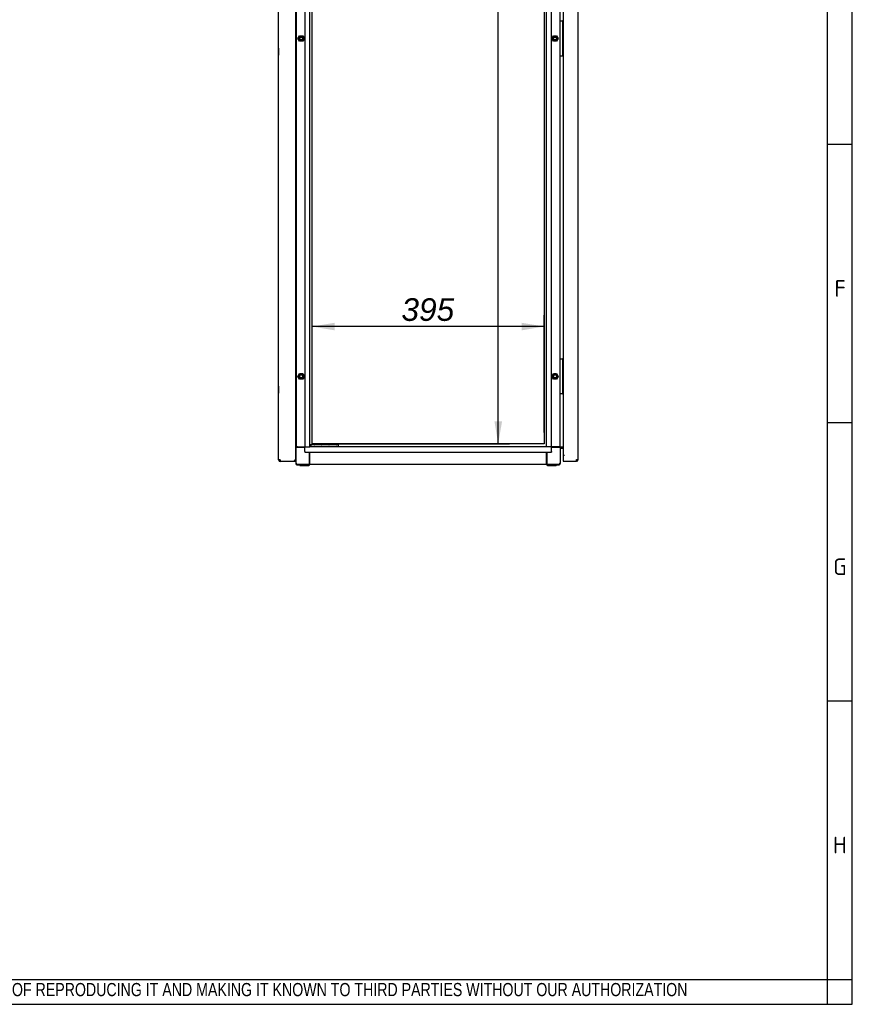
# Paper-space layout 'Layout1' of a CAD drawing. Extents: x 87 to 5769, y 148 to 4026.
# Tile 7 of 10: x 4352 to 5769, y 153 to 1829. Entities that reach past the tile are written whole.
import ezdxf
from ezdxf.lldxf.tags import DXFTag

# ---------------------------------------------------------------- set-up
doc = ezdxf.new("R2010")
doc.units = 0
doc.header["$LTSCALE"] = 14
doc.layers.get('0').update_dxf_attribs({"linetype": 'CONTINUOUS'})
for name, color, linetype in [('_TRANSLATION', 7, 'CONTINUOUS'), ('AE00198_03', 7, 'CONTINUOUS'), ('AE00219_00', 7, 'CONTINUOUS'), ('AE00219_03', 7, 'CONTINUOUS'), ('AE00368_00', 7, 'CONTINUOUS'), ('AE00500_10', 7, 'CONTINUOUS'), ('DEFAULT', 7, 'CONTINUOUS'), ('DV3__TRANSLATION', 7, 'CONTINUOUS'), ('F0000000_08', 7, 'CONTINUOUS'), ('F0000002_44', 7, 'CONTINUOUS'), ('F0000002_51', 7, 'CONTINUOUS'), ('M0000000_06', 7, 'CONTINUOUS'), ('M0000000_14', 7, 'CONTINUOUS'), ('M0000000_44', 7, 'CONTINUOUS'), ('M0000000_57', 7, 'CONTINUOUS'), ('M0000001_25', 7, 'CONTINUOUS')]:
    doc.layers.add(name, color=color, linetype=linetype)
doc.styles.add('SEACAD_ARIAL', font='arial.ttf')
doc.styles.add('SEACAD_ARIALI', font='ariali.ttf')
tags = doc.linetypes.add('CENTER2', pattern=[28.575, 19.05, -3.175, 3.175, -3.175]).pattern_tags.tags
tags[10:11] = [DXFTag(74, 4), DXFTag(75, 0), DXFTag(340, '0'), DXFTag(46, 0.0), DXFTag(50, 0.0), DXFTag(44, 0.0), DXFTag(45, 0.0)]
tags[8:9] = [DXFTag(74, 4), DXFTag(75, 0), DXFTag(340, '0'), DXFTag(46, 0.0), DXFTag(50, 0.0), DXFTag(44, 0.0), DXFTag(45, 0.0)]
tags[6:7] = [DXFTag(74, 4), DXFTag(75, 0), DXFTag(340, '0'), DXFTag(46, 0.0), DXFTag(50, 0.0), DXFTag(44, 0.0), DXFTag(45, 0.0)]
tags[4:5] = [DXFTag(74, 4), DXFTag(75, 0), DXFTag(340, '0'), DXFTag(46, 0.0), DXFTag(50, 0.0), DXFTag(44, 0.0), DXFTag(45, 0.0)]
doc.dimstyles.new('ISO', dxfattribs={"dimtxt": 16.5, "dimasz": 16.5, "dimexe": 8.25, "dimexo": 8.25, "dimgap": 4.125, "dimtad": 1, "dimdec": 1, "dimtxsty": 'SEACAD_ARIAL', "dimblk1": '_SE_FILLED', "dimblk2": '_SE_FILLED', "dimsah": 1, "dimcen": 8.25, "dimazin": 3, "dimtfac": 0.7, "dimtdec": 3, "dimtmove": 0, "dimatfit": 3})

# ---------------------------------------------------------------- blocks, each defined once
blk = doc.blocks.new('DMBLK62')
at = {"layer": '_TRANSLATION', "linetype": 'CONTINUOUS'}
for points in [[(5173.2, 2998.5), (5166.7, 3037), (5160.3, 2998.5)], [(5173.2, 1145.5), (5160.3, 1145.5), (5166.7, 1107)]]:
    blk.add_hatch(color=7, dxfattribs=at).paths.add_polyline_path(points)
at = {"layer": '_TRANSLATION', "color": 7, "linetype": 'CONTINUOUS'}
for p, q in [((4869.1, 3037), (5186, 3037)), ((5166.7, 1107), (5166.7, 3037)), ((4869.1, 1107), (5186, 1107))]:
    blk.add_line(p, q, dxfattribs=at)
at = {"layer": '_TRANSLATION', "color": 7, "linetype": 'CONTINUOUS', "style": 'SEACAD_ARIALI'}
blk.add_text('1930', height=38.5, rotation=90, dxfattribs=at).set_placement((5157.1, 2012.1))
blk = doc.blocks.new('_SE_FILLED')
at = {"color": 0}
blk.add_line((0, 0), (-1, 0), dxfattribs=at)
blk.add_solid([(0, 0), (-1, -0.1665), (-1, 0.1665), (0, 0)], dxfattribs=at)
blk = doc.blocks.new('DMBLK63')
at = {"layer": '_TRANSLATION', "linetype": 'CONTINUOUS'}
for points in [[(4888.4, 1313.2), (4849.9, 1306.8), (4888.4, 1300.3)], [(5206.4, 1313.2), (5206.4, 1300.3), (5244.9, 1306.8)]]:
    blk.add_hatch(color=7, dxfattribs=at).paths.add_polyline_path(points)
at = {"layer": '_TRANSLATION', "color": 7, "linetype": 'CONTINUOUS'}
for p, q in [((4849.9, 1126.3), (4849.9, 1326)), ((5244.9, 1126.3), (5244.9, 1326)), ((5244.9, 1306.8), (4849.9, 1306.8))]:
    blk.add_line(p, q, dxfattribs=at)
at = {"layer": '_TRANSLATION', "color": 7, "linetype": 'CONTINUOUS', "style": 'SEACAD_ARIALI'}
blk.add_text('395', height=38.5, dxfattribs=at).set_placement((5002, 1316.4))

psp = doc.layouts.get("Layout1")

# ---------------------------------------------------------------- linework, layer by layer
at = {"color": 7, "linetype": 'CONTINUOUS'}
for p, q in [((5769.29, 153.43), (5769.29, 4026.24)), ((5769.29, 1616.33), (5726.89, 1616.33)), ((5769.29, 1142.83), (5726.89, 1142.83)), ((5769.29, 669.33), (5726.89, 669.33)), ((87.28, 153.43), (5769.29, 153.43))]:
    psp.add_line(p, q, dxfattribs=at)
at = {"layer": 'AE00198_03', "color": 7, "linetype": 'CONTINUOUS'}
for p, q in [((5277.05, 1824.75), (5276.35, 1824.75)), ((5276.35, 1814.25), (5277.05, 1814.25)), ((5277.05, 1814.25), (5277.05, 1824.75)), ((5277.05, 1779.75), (5276.35, 1779.75)), ((5277.05, 1769.25), (5277.05, 1779.75)), ((5276.35, 1769.25), (5277.05, 1769.25)), ((5277.05, 1249.75), (5276.35, 1249.75)), ((5277.05, 1239.25), (5277.05, 1249.75)), ((5276.35, 1239.25), (5277.05, 1239.25)), ((5277.05, 1204.75), (5276.35, 1204.75)), ((5276.35, 1194.25), (5277.05, 1194.25)), ((5277.05, 1194.25), (5277.05, 1204.75))]:
    psp.add_line(p, q, dxfattribs=at)
for centre, start, end in [((5271.68, 1818.82), 44.85503, 47.82528), ((5271.68, 1820.18), 312.17472, 315.14497), ((5271.68, 1773.82), 44.85503, 47.82528), ((5271.68, 1775.18), 312.17472, 315.14497), ((5271.68, 1243.82), 44.85503, 47.82528), ((5271.68, 1245.18), 312.17472, 315.14497), ((5271.68, 1198.82), 44.85503, 47.82528), ((5271.68, 1200.18), 312.17472, 315.14497)]:
    psp.add_arc(centre, 8, start, end, dxfattribs=at)
at = {"layer": 'AE00219_00', "color": 7, "linetype": 'CONTINUOUS'}
for p, q in [((4856.53, 1102.5), (4856.85, 1102.2)), ((4862.85, 1102.2), (4856.85, 1102.2)), ((4856.85, 1102.2), (4856.85, 1102)), ((4862.85, 1102.2), (4863.18, 1102.5)), ((4862.85, 1102), (4862.85, 1102.2)), ((4881.53, 1102.5), (4881.85, 1102.2)), ((4887.85, 1102.2), (4881.85, 1102.2)), ((4881.85, 1102.2), (4881.85, 1102)), ((4887.85, 1102.2), (4888.18, 1102.5)), ((4887.85, 1102), (4887.85, 1102.2))]:
    psp.add_line(p, q, dxfattribs=at)
at = {"layer": 'AE00219_03', "color": 7, "linetype": 'CONTINUOUS'}
for p, q in [((4792.65, 1780.5), (4792.65, 1768.5)), ((4792.85, 1780.5), (4792.65, 1780.5)), ((4792.65, 1768.5), (4792.85, 1768.5)), ((4792.65, 1205.5), (4792.65, 1193.5)), ((4792.85, 1205.5), (4792.65, 1205.5)), ((4792.65, 1193.5), (4792.85, 1193.5))]:
    psp.add_line(p, q, dxfattribs=at)
at = {"layer": 'AE00368_00', "color": 7, "linetype": 'CONTINUOUS'}
for p, q in [((4849.65, 1102.5), (4849.65, 1102)), ((4870.05, 1102), (4870.05, 1102.5)), ((4874.65, 1102.5), (4874.65, 1102)), ((4895.05, 1102.5), (4894.35, 1102.5)), ((4895.05, 1102), (4895.05, 1102.5))]:
    psp.add_line(p, q, dxfattribs=at)
for centre, start, end in [((4853.45, 1101.8), 16.60155, 90), ((4866.25, 1101.8), 90, 163.39845), ((4878.45, 1101.8), 16.60155, 90), ((4891.25, 1101.8), 90, 163.39845)]:
    psp.add_arc(centre, 0.7, start, end, dxfattribs=at)
at = {"layer": 'AE00500_10', "color": 7, "linetype": 'CONTINUOUS'}
for p, q in [((4822.35, 1824.2), (4822.85, 1824.2)), ((4822.85, 1814.8), (4822.35, 1814.8)), ((4825.94, 1797.03), (4828.63, 1801.68)), ((4828.63, 1792.33), (4825.94, 1796.98)), ((4827.02, 1797), (4829.19, 1800.75)), ((4829.19, 1793.25), (4827.02, 1797)), ((4828.67, 1801.7), (4834.04, 1801.7)), ((4829.19, 1800.75), (4833.52, 1800.75)), ((4833.52, 1793.25), (4829.19, 1793.25)), ((4833.52, 1800.75), (4835.68, 1797)), ((4835.68, 1797), (4833.52, 1793.25)), ((4834.08, 1801.68), (4836.77, 1797.03)), ((4836.77, 1796.98), (4834.08, 1792.33)), ((5257.94, 1797.03), (5260.63, 1801.68)), ((5260.63, 1792.33), (5257.94, 1796.98)), ((5259.02, 1797), (5261.19, 1800.75)), ((5261.19, 1793.25), (5259.02, 1797)), ((5260.67, 1801.7), (5266.04, 1801.7)), ((5261.19, 1800.75), (5265.52, 1800.75)), ((5265.52, 1793.25), (5261.19, 1793.25)), ((5265.52, 1800.75), (5267.68, 1797)), ((5267.68, 1797), (5265.52, 1793.25)), ((5266.08, 1801.68), (5268.77, 1797.03)), ((5268.77, 1796.98), (5266.08, 1792.33)), ((4822.35, 1779.2), (4822.85, 1779.2)), ((4834.04, 1792.3), (4828.67, 1792.3)), ((5266.04, 1792.3), (5260.67, 1792.3)), ((4822.85, 1769.8), (4822.35, 1769.8)), ((4822.35, 1249.2), (4822.85, 1249.2)), ((4822.85, 1239.8), (4822.35, 1239.8)), ((4825.94, 1222.03), (4828.63, 1226.68)), ((4827.02, 1222), (4829.19, 1225.75)), ((4828.67, 1226.7), (4834.04, 1226.7)), ((4829.19, 1225.75), (4833.52, 1225.75)), ((4833.52, 1225.75), (4835.68, 1222)), ((4834.08, 1226.68), (4836.77, 1222.03)), ((5257.94, 1222.03), (5260.63, 1226.68)), ((5259.02, 1222), (5261.19, 1225.75)), ((5260.67, 1226.7), (5266.04, 1226.7)), ((5261.19, 1225.75), (5265.52, 1225.75)), ((5265.52, 1225.75), (5267.68, 1222)), ((5266.08, 1226.68), (5268.77, 1222.03)), ((4828.63, 1217.33), (4825.94, 1221.98)), ((4829.19, 1218.25), (4827.02, 1222)), ((4834.04, 1217.3), (4828.67, 1217.3)), ((4833.52, 1218.25), (4829.19, 1218.25)), ((4835.68, 1222), (4833.52, 1218.25)), ((4836.77, 1221.98), (4834.08, 1217.33)), ((5260.63, 1217.33), (5257.94, 1221.98)), ((5261.19, 1218.25), (5259.02, 1222)), ((5266.04, 1217.3), (5260.67, 1217.3)), ((5265.52, 1218.25), (5261.19, 1218.25)), ((5267.68, 1222), (5265.52, 1218.25)), ((5268.77, 1221.98), (5266.08, 1217.33)), ((4822.35, 1204.2), (4822.85, 1204.2)), ((4822.85, 1194.8), (4822.35, 1194.8))]:
    psp.add_line(p, q, dxfattribs=at)
for centre in [(4831.35, 1797), (5263.35, 1797), (4831.35, 1222), (5263.35, 1222)]:
    psp.add_circle(centre, 2.46, dxfattribs=at)
for centre, radius, start, end in [((4825.98, 1797), 0.05, 150, 210), ((4831.35, 1797), 3, 75, 15), ((4828.67, 1801.65), 0.05, 90, 150), ((4834.04, 1801.65), 0.05, 30, 90), ((4836.72, 1797), 0.05, 330, 30), ((5257.98, 1797), 0.05, 150, 210), ((5263.35, 1797), 3, 75, 15), ((5260.67, 1801.65), 0.05, 90, 150), ((5266.04, 1801.65), 0.05, 30, 90), ((5268.72, 1797), 0.05, 330, 30), ((4828.67, 1792.35), 0.05, 210, 270), ((4834.04, 1792.35), 0.05, 270, 330), ((5260.67, 1792.35), 0.05, 210, 270), ((5266.04, 1792.35), 0.05, 270, 330), ((4831.35, 1222), 3, 75, 15), ((4828.67, 1226.65), 0.05, 90, 150), ((4834.04, 1226.65), 0.05, 30, 90), ((5263.35, 1222), 3, 75, 15), ((5260.67, 1226.65), 0.05, 90, 150), ((5266.04, 1226.65), 0.05, 30, 90), ((4825.98, 1222), 0.05, 150, 210), ((4828.67, 1217.35), 0.05, 210, 270), ((4834.04, 1217.35), 0.05, 270, 330), ((4836.72, 1222), 0.05, 330, 30), ((5257.98, 1222), 0.05, 150, 210), ((5260.67, 1217.35), 0.05, 210, 270), ((5266.04, 1217.35), 0.05, 270, 330), ((5268.72, 1222), 0.05, 330, 30)]:
    psp.add_arc(centre, radius, start, end, dxfattribs=at)
at = {"layer": 'DEFAULT', "color": 7, "linetype": 'CONTINUOUS'}
for p, q in [((5726.89, 153.43), (5726.89, 4026.24)), ((87.28, 195.83), (5769.29, 195.83))]:
    psp.add_line(p, q, dxfattribs=at)
at = {"layer": 'DV3__TRANSLATION', "color": 7, "linetype": 'CENTER2'}
for p, q in [((4849.85, 1107), (4849.85, 3037)), ((5244.85, 3037), (5244.85, 1107)), ((5244.85, 1107), (4849.85, 1107))]:
    psp.add_line(p, q, dxfattribs=at)
at = {"layer": 'F0000000_08', "color": 7, "linetype": 'CONTINUOUS'}
for p, q in [((5271.85, 1767.5), (5271.85, 1826.5)), ((5272.35, 1827), (5272.85, 1827)), ((5272.85, 1827), (5275.35, 1827)), ((5275.35, 1827), (5275.85, 1827)), ((5275.85, 1827), (5275.95, 1827)), ((5276.1, 1827), (5275.95, 1827)), ((5276.35, 1826.5), (5276.35, 1767.5)), ((5276.5, 1826.8), (5277.35, 1825.67)), ((5272.85, 1767), (5272.35, 1767)), ((5275.35, 1767), (5272.85, 1767)), ((5275.85, 1767), (5275.35, 1767)), ((5275.95, 1767), (5275.85, 1767)), ((5277.35, 1768.33), (5276.5, 1767.2)), ((5271.85, 1192.5), (5271.85, 1251.5)), ((5272.35, 1252), (5272.85, 1252)), ((5272.85, 1252), (5275.35, 1252)), ((5275.35, 1252), (5275.85, 1252)), ((5275.85, 1252), (5275.95, 1252)), ((5276.1, 1252), (5275.95, 1252)), ((5276.35, 1251.5), (5276.35, 1192.5)), ((5276.5, 1251.8), (5277.35, 1250.67)), ((5272.85, 1192), (5272.35, 1192)), ((5275.35, 1192), (5272.85, 1192)), ((5275.85, 1192), (5275.35, 1192)), ((5275.95, 1192), (5275.85, 1192)), ((5277.35, 1193.33), (5276.5, 1192.2))]:
    psp.add_line(p, q, dxfattribs=at)
for centre, start, end in [((5272.35, 1826.5), 90, 180), ((5275.85, 1826.5), 0, 90), ((5276.1, 1826.5), 36.8699, 90), ((5272.35, 1767.5), 180, 270), ((5275.85, 1767.5), 270, 0), ((5276.1, 1767.5), 270, 323.1301), ((5272.35, 1251.5), 90, 180), ((5275.85, 1251.5), 0, 90), ((5276.1, 1251.5), 36.8699, 90), ((5272.35, 1192.5), 180, 270), ((5275.85, 1192.5), 270, 0), ((5276.1, 1192.5), 270, 323.1301)]:
    psp.add_arc(centre, 0.5, start, end, dxfattribs=at)
at = {"layer": 'F0000002_44', "color": 7, "linetype": 'CONTINUOUS'}
for p, q in [((4792.85, 1079.8), (4792.85, 3064.2)), ((4822.35, 1078.5), (4822.35, 3065.5)), ((4795.65, 1079.8), (4792.85, 1079.8)), ((4795.65, 1077), (4795.67, 1077)), ((4820.85, 1077), (4795.67, 1077)), ((4820.85, 1078.5), (4819.55, 1079.8)), ((4820.85, 1078.5), (4819.55, 1079.8)), ((4820.85, 1077), (4820.85, 1078.5)), ((4822.35, 1078.5), (4820.85, 1078.5)), ((4822.35, 1078.5), (4820.85, 1078.5)), ((4822.35, 1077), (4820.85, 1077)), ((4822.35, 1077), (4822.35, 1078.5))]:
    psp.add_line(p, q, dxfattribs=at)
for centre, radius, start, end in [((4795.65, 1079.8), 2.8, 180, 270), ((4969.65, 1079.64), 174, 179.94822, 180.87028)]:
    psp.add_arc(centre, radius, start, end, dxfattribs=at)
at = {"layer": 'F0000002_51', "color": 7, "linetype": 'CONTINUOUS'}
for p, q in [((5277.35, 3056.5), (5277.35, 1087.5)), ((5302.85, 1080.3), (5302.85, 3063.7)), ((5279.6, 1087.5), (5277.35, 1087.5)), ((5279.65, 1087.49), (5277.35, 1087.49)), ((5277.35, 1087.49), (5277.35, 1080.3)), ((5277.35, 1080.3), (5277.35, 1077.5)), ((5277.35, 1077.5), (5300.03, 1077.5)), ((5279.6, 1087.5), (5279.65, 1087.5)), ((5279.65, 1087.5), (5279.65, 1087.49)), ((5300.05, 1077.5), (5300.03, 1077.5)), ((5300.05, 1080.3), (5302.85, 1080.3))]:
    psp.add_line(p, q, dxfattribs=at)
for centre, radius, start, end in [((5126.06, 1080.14), 174, 359.12972, 0.05178), ((5300.05, 1080.3), 2.8, 270.00213, 359.99787)]:
    psp.add_arc(centre, radius, start, end, dxfattribs=at)
at = {"layer": 'M0000000_06', "color": 7, "linetype": 'CONTINUOUS'}
for p, q in [((4825.35, 1102), (4822.35, 1102)), ((4825.35, 1101), (4822.35, 1101)), ((4822.85, 1074.5), (4822.85, 1101)), ((4825.35, 1102), (4837.35, 1102)), ((4837.35, 1101), (4825.35, 1101)), ((4845.35, 1074.5), (4845.35, 1093)), ((4846.35, 1074.5), (4846.35, 1093)), ((5248.35, 1093), (5248.35, 1074.5)), ((5249.35, 1093), (5249.35, 1074.5)), ((5269.35, 1102), (5257.35, 1102)), ((5269.35, 1101), (5257.35, 1101)), ((5272.6, 1102), (5269.35, 1102)), ((5272.6, 1101), (5269.35, 1101)), ((5271.85, 1101), (5271.85, 1074.5)), ((5272.6, 1101), (5272.6, 1102)), ((5272.6, 1074.5), (5272.6, 1101)), ((4822.1, 1078.5), (4822.1, 1078.5)), ((4822.1, 1077), (4822.1, 1074.5)), ((4845.35, 1071.25), (4845.35, 1074.5)), ((4846.35, 1071.25), (4846.35, 1074.5)), ((5248.35, 1074.5), (5248.35, 1071.25)), ((5249.35, 1074.5), (5249.35, 1071.25)), ((4845.35, 1072), (4825.35, 1072)), ((4825.35, 1071.25), (4829.35, 1071.25)), ((4829.35, 1070.25), (4829.35, 1072)), ((4831.35, 1070), (4829.6, 1070)), ((4842.35, 1070), (4831.35, 1070)), ((4844.1, 1070), (4842.35, 1070)), ((4844.35, 1070.25), (4844.35, 1072)), ((4844.35, 1071.25), (4845.35, 1071.25)), ((4845.35, 1071.25), (4846.35, 1071.25)), ((5249.35, 1071.25), (5248.35, 1071.25)), ((5269.35, 1072), (5249.35, 1072)), ((5249.35, 1071.25), (5250.35, 1071.25)), ((5250.35, 1070.25), (5250.35, 1072)), ((5252.35, 1070), (5250.6, 1070)), ((5263.35, 1070), (5252.35, 1070)), ((5265.1, 1070), (5263.35, 1070)), ((5265.35, 1070.25), (5265.35, 1072)), ((5265.35, 1071.25), (5269.35, 1071.25))]:
    psp.add_line(p, q, dxfattribs=at)
for centre, radius, start, end in [((4825.35, 1074.5), 3.25, 180, 270), ((4825.35, 1074.5), 2.5, 180, 270), ((5269.35, 1074.5), 2.5, 270, 0), ((5269.35, 1074.5), 3.25, 270, 0), ((4829.6, 1070.25), 0.25, 180, 270), ((4844.1, 1070.25), 0.25, 270, 0), ((5250.6, 1070.25), 0.25, 180, 270), ((5265.1, 1070.25), 0.25, 270, 0)]:
    psp.add_arc(centre, radius, start, end, dxfattribs=at)
at = {"layer": 'M0000000_14', "color": 7, "linetype": 'CONTINUOUS'}
for p, q in [((4822.85, 3042), (4822.85, 1102)), ((4837.35, 3042), (4837.35, 1102)), ((4846.35, 1102), (4846.35, 3042)), ((5248.35, 3042), (5248.35, 1102)), ((5257.35, 1102), (5257.35, 3042)), ((5271.85, 1826.5), (5271.85, 2317.5)), ((5271.85, 1251.5), (5271.85, 1767.5)), ((5271.85, 1102), (5271.85, 1192.5)), ((4838.6, 1102), (4837.35, 1102)), ((4838.6, 1102), (4842.65, 1102)), ((4842.65, 1102), (4846.35, 1102)), ((5252.05, 1102), (5248.35, 1102)), ((5256.1, 1102), (5252.05, 1102)), ((5256.1, 1102), (5257.35, 1102)), ((5272.6, 1102), (5273.15, 1102)), ((5273.15, 1102), (5277.35, 1102))]:
    psp.add_line(p, q, dxfattribs=at)
at = {"layer": 'M0000000_44', "color": 7, "linetype": 'CONTINUOUS'}
for p, q in [((4837.35, 1098.3), (4837.35, 1102)), ((4837.35, 1094.25), (4837.35, 1098.3)), ((4837.35, 1094.25), (4837.35, 1093)), ((4837.35, 1093), (5257.35, 1093)), ((5248.35, 1102), (4846.35, 1102)), ((5257.35, 1098.3), (5257.35, 1102)), ((5257.35, 1094.25), (5257.35, 1098.3)), ((5257.35, 1094.25), (5257.35, 1093)), ((5248.35, 1072), (4846.35, 1072))]:
    psp.add_line(p, q, dxfattribs=at)
at = {"layer": 'M0000000_57', "color": 7, "linetype": 'CONTINUOUS'}
for p, q in [((4848.35, 1105.5), (4846.35, 1105.5)), ((4847.85, 1105), (4847.85, 1103)), ((4847.88, 1102.5), (4848.35, 1102.5)), ((4852.85, 1105.5), (4848.35, 1105.5)), ((4848.35, 1102.5), (4852.85, 1102.5)), ((4889.85, 1105.5), (4852.85, 1105.5)), ((4852.85, 1102.5), (4889.85, 1102.5)), ((4894.35, 1105.5), (4889.85, 1105.5)), ((4889.85, 1102.5), (4894.35, 1102.5)), ((4894.85, 1103), (4894.85, 1105)), ((4894.85, 1102.5), (4894.85, 1103))]:
    psp.add_line(p, q, dxfattribs=at)
for centre, start, end in [((4848.35, 1105), 90, 180), ((4848.35, 1103), 180, 270), ((4894.35, 1105), 0, 90), ((4894.35, 1103), 270, 0)]:
    psp.add_arc(centre, 0.5, start, end, dxfattribs=at)
at = {"layer": 'M0000001_25', "color": 7, "linetype": 'CONTINUOUS'}
for p, q in [((5273.85, 1100.8), (5272.6, 1100.8)), ((5273.85, 1100.8), (5273.85, 1102)), ((5277.35, 1100.8), (5273.85, 1100.8)), ((5273.85, 1100.7), (5277.35, 1100.7)), ((5273.85, 1099.5), (5273.85, 1100.7)), ((5277.35, 1099.5), (5273.85, 1099.5))]:
    psp.add_line(p, q, dxfattribs=at)
for radius, end in [(3.2, 112.99339), (2, 128.68219)]:
    psp.add_arc((5273.85, 1097.5), radius, 90, end, dxfattribs=at)

# ---------------------------------------------------------------- texts
for s, insert, char_height, width, attachment_point in [('{\\fSolid Edge ANSI|b0||i0||c0|p34;\\C7;\\H28.26868817;\\W1.;F}', (5748.57, 1357.35), 28.2687, 31.8024, 8), ('{\\fSolid Edge ANSI|b0||i0||c0|p34;\\C7;\\H28.26868817;\\W1.;G}', (5748.21, 883.85), 28.2687, 36.2194, 8), ('{\\fSolid Edge ANSI|b0||i0||c0|p34;\\C7;\\H28.26868817;\\W1.;H}', (5748.23, 410.35), 28.2687, 37.9862, 8), ('{\\fArial Narrow|b0||i0||c0|p34;\\C7;\\H22.40000013;\\W0.94;IN ACCORDANCE WITH THE LAW, WE RESERVE THE OWNERSHIP OF THIS DESIGN WITH THE PROHIBITION OF REPRODUCING IT AND MAKING IT KNOWN TO THIRD PARTIES WITHOUT OUR AUTHORIZATION}', (3075.63, 163.13), 22.4, 2547.94, 7)]:
    psp.add_mtext(s, dxfattribs=dict(insert=insert, char_height=char_height, width=width, attachment_point=attachment_point))

# ---------------------------------------------------------------- dimensions: what is measured, and where the dimension line sits
at = {"layer": '_TRANSLATION', "color": 7, "linetype": 'CONTINUOUS'}
dim = psp.add_linear_dim(base=(5166.74, 1107), p1=(4849.85, 1107), p2=(4849.85, 3037), angle=90, text='\\A1;<>', dimstyle='ISO', override={"dimtxt": 38.5, "dimasz": 38.5, "dimexe": 19.25, "dimexo": 19.25, "dimgap": 9.625, "dimcen": 19.25}, dxfattribs=at)
dim.commit()
dim.dimension.update_dxf_attribs({"geometry": 'DMBLK62', "text_midpoint": (5166.74, 2072), "dimtype": 161})
dim = psp.add_linear_dim(base=(4849.85, 1306.76), p1=(5244.85, 1107), p2=(4849.85, 1107), text='\\A1;<>', dimstyle='ISO', override={"dimtxt": 38.5, "dimasz": 38.5, "dimexe": 19.25, "dimexo": 19.25, "dimgap": 9.625, "dimcen": 19.25}, dxfattribs=at)
dim.commit()
dim.dimension.update_dxf_attribs({"geometry": 'DMBLK63', "text_midpoint": (5047.35, 1306.76), "dimtype": 160})

doc.saveas('drawing.dxf')
